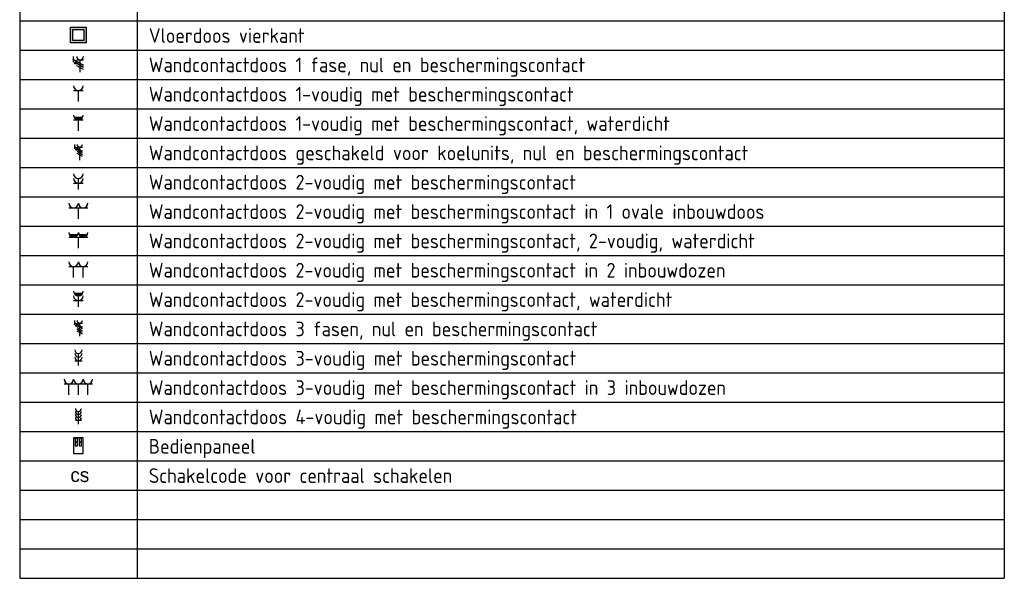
# Model space of a CAD drawing. Header units: millimetres. Extents: x 15133 to 193371, y -2151 to 171990.
# Tile 12 of 26: x 129929 to 138318, y 148 to 4908. Entities that reach past the tile are written whole.
import ezdxf
from ezdxf.enums import TextEntityAlignment as Align

# ---------------------------------------------------------------- set-up
doc = ezdxf.new("R2010")
doc.units = ezdxf.units.MM
doc.header["$LTSCALE"] = 50
doc.layers.get('0').update_dxf_attribs({"linetype": 'CONTINUOUS'})
doc.layers.add('BL$9----', color=7, linetype='CONTINUOUS')
doc.styles.add('BURO-012', font='BUROFONT.shx', dxfattribs={"height": 120})
doc.styles.add('buro-018', font='BUROFONT.shx', dxfattribs={"height": 180})
doc.styles.add('STABICAD-018', font='ISOCP.SHX', dxfattribs={"height": 90})
doc.styles.get("Standard").update_dxf_attribs({"font": 'ISOCP'})

# ---------------------------------------------------------------- blocks, each defined once
blk = doc.blocks.new('*U478')
at = {"layer": 'BL$9----', "color": 7}
for p, q in [((0, 0), (0, -475)), ((20, 0), (20, -475)), ((167.775, 0), (167.775, -475)), ((167.775, 0), (167.775, -475)), ((0, -380), (167.775, -380)), ((0, -385), (167.775, -385)), ((0, -390), (167.775, -390)), ((0, -395), (167.775, -395)), ((0, -400), (167.775, -400)), ((0, -405), (167.775, -405)), ((0, -410), (167.775, -410)), ((0, -415), (167.775, -415)), ((0, -420), (167.775, -420)), ((0, -425), (167.775, -425)), ((0, -430), (167.775, -430)), ((0, -435), (167.775, -435)), ((0, -440), (167.775, -440)), ((0, -445), (167.775, -445)), ((0, -450), (167.775, -450)), ((0, -455), (167.775, -455)), ((0, -460), (167.775, -460)), ((0, -465), (167.775, -465)), ((0, -470), (167.775, -470)), ((0, -475), (167.775, -475))]:
    blk.add_line(p, q, dxfattribs=at)
at = {"layer": 'BL$9----', "color": 1}
blk.add_attdef('TITLE', (2, 1.25), '', height=3.5, dxfattribs=at)
blk = doc.blocks.new('*U477')
at = {"layer": 'BL$9----', "color": 1}
for tag, p in [('blockname_0', (2, 1.25)), ('blockname_1', (2, 1.25)), ('blockname_2', (2, 1.25)), ('blockname_3', (2, 1.25)), ('blockname_4', (2, 1.25)), ('description_0', (22, 1.25)), ('description_1', (22, 1.25)), ('description_2', (22, 1.25)), ('description_3', (22, 1.25)), ('description_4', (22, 1.25))]:
    blk.add_attdef(tag, p, '', height=2.5, dxfattribs=at)
blk = doc.blocks.new('E00414')
at = {"color": 0, "linetype": 'Continuous'}
for p, q in [((-2.9, -2.9), (-2.9, 2.9)), ((-2.9, 2.9), (2.9, 2.9)), ((-2, 2), (2, 2)), ((-2, -2), (-2, 2)), ((2, 2), (2, -2)), ((2.9, 2.9), (2.9, -2.9)), ((2.9, -2.9), (-2.9, -2.9)), ((2, -2), (-2, -2))]:
    blk.add_line(p, q, dxfattribs=at)
for points in [[(-2.9, 2.9), (2.9, 2.9), (-2, 2), (2, 2)], [(-2, -2), (-2.9, -2.9), (-2, 2), (-2.9, 2.9)], [(2, 2), (2.9, 2.9), (2, -2), (2.9, -2.9)], [(2, -2), (2.9, -2.9), (-2, -2), (-2.9, -2.9)]]:
    blk.add_solid(points, dxfattribs=at)
at = {"color": 0, "linetype": 'Continuous', "style": 'STABICAD-018'}
for tag, p in [('PANEL', (0, 8)), ('CIRCUIT', (0, 5)), ('SUBCIRCUIT', (4.5, 5)), ('ARTICLECODE', (0, 0))]:
    blk.add_attdef(tag, text='', height=1.8, dxfattribs=at).set_placement(p, align=Align.MIDDLE)
at = {"color": 0, "linetype": 'Continuous', "style": 'STABICAD-018', "flags": 1}
blk.add_attdef('POWERCODE', text='', height=1.8, dxfattribs=at).set_placement((13, 5), align=Align.MIDDLE)
blk = doc.blocks.new('E00416')
at = {"color": 0, "linetype": 'Continuous'}
for p, q in [((-3, 7.98), (-3, 5.48)), ((-3, 6.73), (1.5, 4.13)), ((-1.5, 6.5), (1.5, 6.5)), ((1.5, 3.13), (-1.5, 4.87)), ((0, 1), (0, 6.5)), ((1.5, 2.13), (-1.5, 3.87))]:
    blk.add_line(p, q, dxfattribs=at)
at = {"color": 0, "linetype": 'Continuous', "const_width": 0.5}
blk.add_lwpolyline([(-1.68, 5.12, 1), (-2.18, 5.12, 1)], format="xyb", close=True, dxfattribs=at)
at = {"color": 0, "linetype": 'Continuous'}
blk.add_circle((-1.93, 5.12), 0.5, dxfattribs=at)
blk.add_arc((0, 8), 1.5, 180, 0, dxfattribs=at)
at = {"color": 0, "linetype": 'Continuous', "style": 'STABICAD-018'}
for tag, p in [('PANEL', (0, 13)), ('CIRCUIT', (0, 10)), ('SUBCIRCUIT', (4.5, 10)), ('ARTICLECODE', (0, 0))]:
    blk.add_attdef(tag, text='', height=1.8, dxfattribs=at).set_placement(p, align=Align.MIDDLE)
at = {"color": 0, "linetype": 'Continuous', "style": 'STABICAD-018', "flags": 1}
blk.add_attdef('POWERCODE', text='', height=1.8, dxfattribs=at).set_placement((13, 10), align=Align.MIDDLE)
blk = doc.blocks.new('111304')
at = {"color": 0, "linetype": 'Continuous'}
for p, q in [((-1.5, 4.5), (1.5, 4.5)), ((0, 1), (0, 4.5))]:
    blk.add_line(p, q, dxfattribs=at)
blk.add_arc((0, 6), 1.5, 180, 0, dxfattribs=at)
at = {"color": 0, "linetype": 'Continuous', "style": 'buro-018'}
for tag, p in [('PANEL', (0, 11.5)), ('CIRCUIT', (0, 8.5)), ('SUBCIRCUIT', (4.5, 8.5))]:
    blk.add_attdef(tag, text='', height=1.8, dxfattribs=at).set_placement(p, align=Align.MIDDLE)
at = {"color": 0, "linetype": 'Continuous', "style": 'buro-018', "flags": 1}
for tag, p in [('POWERCODE', (13, 8.5)), ('ARTICLECODE', (0, 0))]:
    blk.add_attdef(tag, text='', height=1.8, dxfattribs=at).set_placement(p, align=Align.MIDDLE)
blk = doc.blocks.new('111304WD')
at = {"color": 0, "linetype": 'Continuous'}
for p, q in [((-1.5, 4.5), (1.5, 4.5)), ((1.3, 5.25), (-1.3, 5.25)), ((1.16, 5.05), (-1.16, 5.05)), ((0.96, 4.85), (-0.96, 4.85)), ((0.65, 4.65), (-0.65, 4.65)), ((0, 1), (0, 4.5))]:
    blk.add_line(p, q, dxfattribs=at)
blk.add_arc((0, 6), 1.5, 180, 0, dxfattribs=at)
at = {"color": 0, "linetype": 'Continuous', "style": 'STABICAD-018'}
for tag, p in [('PANEL', (0, 11.5)), ('CIRCUIT', (0, 8.5)), ('SUBCIRCUIT', (4.5, 8.5)), ('ARTICLECODE', (0, 0))]:
    blk.add_attdef(tag, text='', height=1.8, dxfattribs=at).set_placement(p, align=Align.MIDDLE)
at = {"color": 0, "linetype": 'Continuous', "style": 'STABICAD-018', "flags": 1}
blk.add_attdef('POWERCODE', text='', height=1.8, dxfattribs=at).set_placement((13, 8.5), align=Align.MIDDLE)
blk = doc.blocks.new('111304F')
at = {"color": 0, "linetype": 'Continuous'}
for p, q in [((-3, 9.98), (-3, 7.48)), ((-3, 8.73), (1.5, 6.13)), ((-1.5, 8.5), (1.5, 8.5)), ((1.5, 5.13), (-1.5, 6.87)), ((1.5, 4.13), (-1.5, 5.87)), ((0, 1), (0, 8.5)), ((1.5, 3.13), (-1.5, 4.87))]:
    blk.add_line(p, q, dxfattribs=at)
at = {"color": 0, "linetype": 'Continuous', "const_width": 0.5}
blk.add_lwpolyline([(-1.68, 7.12, 1), (-2.18, 7.12, 1)], format="xyb", close=True, dxfattribs=at)
at = {"color": 0, "linetype": 'Continuous'}
blk.add_circle((-1.93, 7.12), 0.5, dxfattribs=at)
blk.add_arc((0, 10), 1.5, 180, 0, dxfattribs=at)
at = {"color": 0, "linetype": 'Continuous', "style": 'STABICAD-018'}
for tag, p in [('CIRCUIT', (0, 12.5)), ('PANEL', (0, 15.5)), ('SUBCIRCUIT', (4.5, 12.5)), ('ARTICLECODE', (0, 0))]:
    blk.add_attdef(tag, text='', height=1.8, dxfattribs=at).set_placement(p, align=Align.MIDDLE)
at = {"color": 0, "linetype": 'Continuous', "style": 'STABICAD-018', "flags": 1}
blk.add_attdef('POWERCODE', text='', height=1.8, dxfattribs=at).set_placement((13, 12.5), align=Align.MIDDLE)
blk = doc.blocks.new('111304A')
at = {"color": 0, "linetype": 'Continuous'}
for p, q in [((0, 1), (0, 4.5)), ((-1.5, 3), (1.5, 3))]:
    blk.add_line(p, q, dxfattribs=at)
for centre in [(0, 6), (0, 4.5)]:
    blk.add_arc(centre, 1.5, 180, 0, dxfattribs=at)
at = {"color": 0, "linetype": 'Continuous', "style": 'STABICAD-018'}
for tag, p in [('PANEL', (0, 11.5)), ('CIRCUIT', (0, 8.5)), ('SUBCIRCUIT', (4.5, 8.5)), ('ARTICLECODE', (0, 0))]:
    blk.add_attdef(tag, text='', height=1.8, dxfattribs=at).set_placement(p, align=Align.MIDDLE)
at = {"color": 0, "linetype": 'Continuous', "style": 'STABICAD-018', "flags": 1}
blk.add_attdef('POWERCODE', text='', height=1.8, dxfattribs=at).set_placement((13, 8.5), align=Align.MIDDLE)
blk = doc.blocks.new('E00125')
at = {"color": 0, "linetype": 'Continuous'}
for p, q in [((-3, 4.5), (3, 4.5)), ((0, 1), (0, 4.5))]:
    blk.add_line(p, q, dxfattribs=at)
for centre in [(-1.5, 6), (1.5, 6)]:
    blk.add_arc(centre, 1.5, 180, 0, dxfattribs=at)
at = {"color": 0, "linetype": 'Continuous', "style": 'STABICAD-018'}
for tag, p in [('PANEL', (0, 11.5)), ('CIRCUIT', (0, 8.5)), ('SUBCIRCUIT', (4.5, 8.5)), ('ARTICLECODE', (0, 0))]:
    blk.add_attdef(tag, text='', height=1.8, dxfattribs=at).set_placement(p, align=Align.MIDDLE)
at = {"color": 0, "linetype": 'Continuous', "style": 'STABICAD-018', "flags": 1}
blk.add_attdef('POWERCODE', text='', height=1.8, dxfattribs=at).set_placement((13, 8.5), align=Align.MIDDLE)
blk = doc.blocks.new('E00125WP')
at = {"color": 0, "linetype": 'Continuous'}
for p, q in [((-0.2, 5.25), (-2.8, 5.25)), ((-0.34, 5.05), (-2.66, 5.05)), ((-0.54, 4.85), (-2.46, 4.85)), ((-0.85, 4.65), (-2.15, 4.65)), ((2.8, 5.25), (0.2, 5.25)), ((2.66, 5.05), (0.34, 5.05)), ((2.46, 4.85), (0.54, 4.85)), ((2.15, 4.65), (0.85, 4.65))]:
    blk.add_line(p, q, dxfattribs=at)
blk = doc.blocks.new('*U469')
at = {"color": 0, "linetype": 'Continuous'}
for p, q in [((-3, 4.5), (3, 4.5)), ((0, 1), (0, 4.5))]:
    blk.add_line(p, q, dxfattribs=at)
for centre in [(-1.5, 6), (1.5, 6)]:
    blk.add_arc(centre, 1.5, 180, 0, dxfattribs=at)
blk.add_blockref('E00125WP', (0, 0), dxfattribs=at)
at = {"color": 0, "linetype": 'Continuous', "style": 'STABICAD-018'}
for tag, p in [('PANEL', (0, 11.5)), ('CIRCUIT', (0, 8.5)), ('SUBCIRCUIT', (4.5, 8.5)), ('ARTICLECODE', (0, 0))]:
    blk.add_attdef(tag, text='', height=1.8, dxfattribs=at).set_placement(p, align=Align.MIDDLE)
at = {"color": 0, "linetype": 'Continuous', "style": 'STABICAD-018', "flags": 1}
blk.add_attdef('POWERCODE', text='', height=1.8, dxfattribs=at).set_placement((13, 8.5), align=Align.MIDDLE)
blk = doc.blocks.new('E00126')
at = {"color": 0, "linetype": 'Continuous'}
for p, q in [((-3, 4.5), (3, 4.5)), ((-1.5, 1), (-1.5, 4.5)), ((1.5, 1), (1.5, 4.5))]:
    blk.add_line(p, q, dxfattribs=at)
for centre in [(-1.5, 6), (1.5, 6)]:
    blk.add_arc(centre, 1.5, 180, 0, dxfattribs=at)
at = {"color": 0, "linetype": 'Continuous', "style": 'buro-018'}
for tag, p in [('PANEL', (0, 11.5)), ('CIRCUIT', (0, 8.5)), ('SUBCIRCUIT', (4.5, 8.5))]:
    blk.add_attdef(tag, text='', height=1.8, dxfattribs=at).set_placement(p, align=Align.MIDDLE)
at = {"color": 0, "linetype": 'Continuous', "style": 'buro-018', "flags": 1}
for tag, p in [('POWERCODE', (13, 8.5)), ('ARTICLECODE', (0, 0))]:
    blk.add_attdef(tag, text='', height=1.8, dxfattribs=at).set_placement(p, align=Align.MIDDLE)
blk = doc.blocks.new('111304AW')
at = {"color": 0, "linetype": 'Continuous'}
for p, q in [((1.3, 5.25), (-1.3, 5.25)), ((1.16, 5.05), (-1.16, 5.05)), ((0.96, 4.85), (-0.96, 4.85)), ((0.65, 4.65), (-0.65, 4.65)), ((0, 1), (0, 4.5)), ((-1.5, 3), (1.5, 3))]:
    blk.add_line(p, q, dxfattribs=at)
for centre in [(0, 6), (0, 4.5)]:
    blk.add_arc(centre, 1.5, 180, 0, dxfattribs=at)
at = {"color": 0, "linetype": 'Continuous', "style": 'STABICAD-018'}
for tag, p in [('PANEL', (0, 11.5)), ('CIRCUIT', (0, 8.5)), ('SUBCIRCUIT', (4.5, 8.5)), ('ARTICLECODE', (0, 0))]:
    blk.add_attdef(tag, text='', height=1.8, dxfattribs=at).set_placement(p, align=Align.MIDDLE)
at = {"color": 0, "linetype": 'Continuous', "style": 'STABICAD-018', "flags": 1}
blk.add_attdef('POWERCODE', text='', height=1.8, dxfattribs=at).set_placement((13, 8.5), align=Align.MIDDLE)
blk = doc.blocks.new('111304D')
at = {"color": 0, "linetype": 'Continuous'}
for p, q in [((-3, 9.98), (-3, 7.48)), ((-3, 8.73), (1.5, 6.13)), ((-1.5, 8.5), (1.5, 8.5)), ((1.5, 5.13), (-1.5, 6.87)), ((1.5, 4.13), (-1.5, 5.87)), ((0, 1), (0, 8.5)), ((1.5, 3.13), (-1.5, 4.87)), ((1.5, 2.13), (-1.5, 3.87))]:
    blk.add_line(p, q, dxfattribs=at)
at = {"color": 0, "linetype": 'Continuous', "const_width": 0.5}
blk.add_lwpolyline([(-1.68, 7.12, 1), (-2.18, 7.12, 1)], format="xyb", close=True, dxfattribs=at)
at = {"color": 0, "linetype": 'Continuous'}
blk.add_circle((-1.93, 7.12), 0.5, dxfattribs=at)
blk.add_arc((0, 10), 1.5, 180, 0, dxfattribs=at)
at = {"color": 0, "linetype": 'Continuous', "style": 'STABICAD-018'}
for tag, p in [('CIRCUIT', (0, 12.5)), ('PANEL', (0, 15.5)), ('SUBCIRCUIT', (4.5, 12.5)), ('ARTICLECODE', (0, 0))]:
    blk.add_attdef(tag, text='', height=1.8, dxfattribs=at).set_placement(p, align=Align.MIDDLE)
at = {"color": 0, "linetype": 'Continuous', "style": 'STABICAD-018', "flags": 1}
blk.add_attdef('POWERCODE', text='', height=1.8, dxfattribs=at).set_placement((13, 12.5), align=Align.MIDDLE)
blk = doc.blocks.new('111304B')
at = {"color": 0, "linetype": 'Continuous'}
for p, q in [((0, 1), (0, 6)), ((-1.5, 3), (1.5, 3))]:
    blk.add_line(p, q, dxfattribs=at)
for centre in [(0, 7.5), (0, 6), (0, 4.5)]:
    blk.add_arc(centre, 1.5, 180, 0, dxfattribs=at)
at = {"color": 0, "linetype": 'Continuous', "style": 'STABICAD-018'}
for tag, p in [('PANEL', (0, 13)), ('CIRCUIT', (0, 10)), ('SUBCIRCUIT', (4.5, 10)), ('ARTICLECODE', (0, 0))]:
    blk.add_attdef(tag, text='', height=1.8, dxfattribs=at).set_placement(p, align=Align.MIDDLE)
at = {"color": 0, "linetype": 'Continuous', "style": 'STABICAD-018', "flags": 1}
blk.add_attdef('POWERCODE', text='', height=1.8, dxfattribs=at).set_placement((13, 10), align=Align.MIDDLE)
blk = doc.blocks.new('E00127')
at = {"color": 0, "linetype": 'Continuous'}
for p, q in [((-4.5, 4.5), (4.5, 4.5)), ((-3, 1), (-3, 4.5)), ((0, 1), (0, 4.5)), ((3, 1), (3, 4.5))]:
    blk.add_line(p, q, dxfattribs=at)
for centre in [(-3, 6), (0, 6), (3, 6)]:
    blk.add_arc(centre, 1.5, 180, 0, dxfattribs=at)
at = {"color": 0, "linetype": 'Continuous', "style": 'STABICAD-018'}
for tag, p in [('PANEL', (0, 11.5)), ('CIRCUIT', (0, 8.5)), ('SUBCIRCUIT', (4.5, 8.5)), ('ARTICLECODE', (0, 0))]:
    blk.add_attdef(tag, text='', height=1.8, dxfattribs=at).set_placement(p, align=Align.MIDDLE)
at = {"color": 0, "linetype": 'Continuous', "style": 'STABICAD-018', "flags": 1}
blk.add_attdef('POWERCODE', text='', height=1.8, dxfattribs=at).set_placement((13, 8.5), align=Align.MIDDLE)
blk = doc.blocks.new('111304C')
at = {"color": 0, "linetype": 'Continuous'}
for p, q in [((0, 1), (0, 7.5)), ((-1.5, 3), (1.5, 3))]:
    blk.add_line(p, q, dxfattribs=at)
for centre in [(0, 9), (0, 7.5), (0, 6), (0, 4.5)]:
    blk.add_arc(centre, 1.5, 180, 0, dxfattribs=at)
at = {"color": 0, "linetype": 'Continuous', "style": 'STABICAD-018'}
for tag, p in [('PANEL', (0, 14.5)), ('CIRCUIT', (0, 11.5)), ('SUBCIRCUIT', (4.5, 11.5)), ('ARTICLECODE', (0, 0))]:
    blk.add_attdef(tag, text='', height=1.8, dxfattribs=at).set_placement(p, align=Align.MIDDLE)
at = {"color": 0, "linetype": 'Continuous', "style": 'STABICAD-018', "flags": 1}
blk.add_attdef('POWERCODE', text='', height=1.8, dxfattribs=at).set_placement((13, 11.5), align=Align.MIDDLE)
blk = doc.blocks.new('E00410')
at = {"color": 0, "linetype": 'Continuous', "lineweight": -2}
for p, q in [((1.5, 6), (-1.5, 6)), ((-1.5, 6), (-1.5, 1)), ((-0.25, 5.75), (-1, 5.75)), ((-1, 5.75), (-1, 4.75)), ((-1, 4.75), (-0.25, 4.75)), ((-0.25, 4.5), (-1, 4.5)), ((-1, 4.5), (-1, 3.5)), ((-1, 3.5), (-0.25, 3.5)), ((-0.25, 4.75), (-0.25, 5.75)), ((-0.25, 3.5), (-0.25, 4.5)), ((1, 5.75), (0.25, 5.75)), ((0.25, 5.75), (0.25, 4.75)), ((0.25, 4.75), (1, 4.75)), ((1, 4.5), (0.25, 4.5)), ((0.25, 4.5), (0.25, 3.5)), ((0.25, 3.5), (1, 3.5)), ((1, 4.75), (1, 5.75)), ((1, 3.5), (1, 4.5)), ((1.5, 1), (1.5, 6)), ((-1.5, 1), (1.5, 1))]:
    blk.add_line(p, q, dxfattribs=at)
at = {"color": 0, "linetype": 'Continuous', "lineweight": -2, "style": 'STABICAD-018'}
for tag, p in [('SWITCHCODE', (3, 5)), ('ARTICLECODE', (0, 1))]:
    blk.add_attdef(tag, text='', height=1.8, dxfattribs=at).set_placement(p, align=Align.MIDDLE)

msp = doc.modelspace()

# ---------------------------------------------------------------- block references
at = {"layer": 'BL$9----', "color": 0, "xscale": 50, "yscale": 50, "zscale": 50}
msp.add_blockref('*U478', (129929.38198, 23897.88053, 2730), dxfattribs=at)
at = {"layer": 'BL$9----', "color": 20, "zscale": 50}
for name, p, xscale, yscale in [('E00414', (130429.38198, 4777.88053, 2730), 23.2758620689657, 23.2758620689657), ('E00416', (130443.84626, 4441.09482, 2730), 19.28571425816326, 19.28571425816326), ('111304', (130429.38198, 4183.38053, 2730), 26.999999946, 26.999999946), ('111304WD', (130429.38198, 3933.38053, 2730), 26.999999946, 26.999999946), ('111304F', (130440.63198, 3695.38053, 2730), 14.99999998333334, 14.99999998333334), ('111304A', (130429.38198, 3433.38053, 2730), 26.999999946, 26.999999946), ('E00125', (130429.38198, 3183.38053, 2730), 26.999999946, 26.999999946), ('*U469', (130429.38198, 2933.38053, 2730), 26.999999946, 26.999999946), ('E00126', (130429.38198, 2683.38053, 2730), 26.999999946, 26.999999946), ('111304AW', (130429.38198, 2433.38053, 2730), 26.999999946, 26.999999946), ('111304D', (130440.63198, 2195.38053, 2730), 14.99999998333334, 14.99999998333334), ('111304B', (130429.38198, 1939.6113, 2730), 20.76923073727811, 20.76923073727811), ('E00127', (130429.38198, 1683.38053, 2730), 26.999999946, 26.999999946), ('111304C', (130429.38198, 1443.50553, 2730), 16.87499997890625, 16.87499997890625), ('E00410', (130429.38198, 1183.38053, 2730), 27, 27)]:
    msp.add_blockref(name, p, dxfattribs=dict(at, xscale=xscale, yscale=yscale))
at = {"layer": 'BL$9----', "color": 0}
ref = msp.add_blockref('*U477', (138418.13198, 4710.38053, 2730), dxfattribs=dict(at, xscale=50, yscale=50, zscale=50))
ref.add_attrib('description_0', 'Vloerdoos vierkant', (131029.38198, 4710.38053, 2730), dxfattribs={"color": 1, "height": 125})
ref = msp.add_blockref('*U477', (138418.13198, 4460.38053, 2730), dxfattribs=dict(at, xscale=50, yscale=50, zscale=50))
ref.add_attrib('description_0', 'Wandcontactdoos 1 fase, nul en beschermingscontact', (131029.38198, 4460.38053, 2730), dxfattribs={"color": 1, "height": 125})
ref = msp.add_blockref('*U477', (138418.13198, 4210.38053, 2730), dxfattribs=dict(at, xscale=50, yscale=50, zscale=50))
ref.add_attrib('description_0', 'Wandcontactdoos 1-voudig met beschermingscontact', (131029.38198, 4210.38053, 2730), dxfattribs={"color": 1, "height": 125})
ref = msp.add_blockref('*U477', (138418.13198, 3960.38053, 2730), dxfattribs=dict(at, xscale=50, yscale=50, zscale=50))
ref.add_attrib('description_0', 'Wandcontactdoos 1-voudig met beschermingscontact, waterdicht', (131029.38198, 3960.38053, 2730), dxfattribs={"color": 1, "height": 125})
ref = msp.add_blockref('*U477', (138418.13198, 3710.38053, 2730), dxfattribs=dict(at, xscale=50, yscale=50, zscale=50))
ref.add_attrib('description_0', 'Wandcontactdoos geschakeld voor koelunits, nul en beschermingscontact', (131029.38198, 3710.38053, 2730), dxfattribs={"color": 1, "height": 125})
ref = msp.add_blockref('*U477', (138418.13198, 3460.38053, 2730), dxfattribs=dict(at, xscale=50, yscale=50, zscale=50))
ref.add_attrib('description_0', 'Wandcontactdoos 2-voudig met beschermingscontact', (131029.38198, 3460.38053, 2730), dxfattribs={"color": 1, "height": 125})
ref = msp.add_blockref('*U477', (138418.13198, 3210.38053, 2730), dxfattribs=dict(at, xscale=50, yscale=50, zscale=50))
ref.add_attrib('description_0', 'Wandcontactdoos 2-voudig met beschermingscontact in 1 ovale inbouwdoos', (131029.38198, 3210.38053, 2730), dxfattribs={"color": 1, "height": 125})
ref = msp.add_blockref('*U477', (138418.13198, 2960.38053, 2730), dxfattribs=dict(at, xscale=50, yscale=50, zscale=50))
ref.add_attrib('description_0', 'Wandcontactdoos 2-voudig met beschermingscontact, 2-voudig, waterdicht', (131029.38198, 2960.38053, 2730), dxfattribs={"color": 1, "height": 125})
ref = msp.add_blockref('*U477', (138418.13198, 2710.38053, 2730), dxfattribs=dict(at, xscale=50, yscale=50, zscale=50))
ref.add_attrib('description_0', 'Wandcontactdoos 2-voudig met beschermingscontact in 2 inbouwdozen', (131029.38198, 2710.38053, 2730), dxfattribs={"color": 1, "height": 125})
ref = msp.add_blockref('*U477', (138418.13198, 2460.38053, 2730), dxfattribs=dict(at, xscale=50, yscale=50, zscale=50))
ref.add_attrib('description_0', 'Wandcontactdoos 2-voudig met beschermingscontact, waterdicht', (131029.38198, 2460.38053, 2730), dxfattribs={"color": 1, "height": 125})
ref = msp.add_blockref('*U477', (138418.13198, 2210.38053, 2730), dxfattribs=dict(at, xscale=50, yscale=50, zscale=50))
ref.add_attrib('description_0', 'Wandcontactdoos 3 fasen, nul en beschermingscontact', (131029.38198, 2210.38053, 2730), dxfattribs={"color": 1, "height": 125})
ref = msp.add_blockref('*U477', (138418.13198, 1960.38053, 2730), dxfattribs=dict(at, xscale=50, yscale=50, zscale=50))
ref.add_attrib('description_0', 'Wandcontactdoos 3-voudig met beschermingscontact', (131029.38198, 1960.38053, 2730), dxfattribs={"color": 1, "height": 125})
ref = msp.add_blockref('*U477', (138418.13198, 1710.38053, 2730), dxfattribs=dict(at, xscale=50, yscale=50, zscale=50))
ref.add_attrib('description_0', 'Wandcontactdoos 3-voudig met beschermingscontact in 3 inbouwdozen', (131029.38198, 1710.38053, 2730), dxfattribs={"color": 1, "height": 125})
ref = msp.add_blockref('*U477', (138418.13198, 1460.38053, 2730), dxfattribs=dict(at, xscale=50, yscale=50, zscale=50))
ref.add_attrib('description_0', 'Wandcontactdoos 4-voudig met beschermingscontact', (131029.38198, 1460.38053, 2730), dxfattribs={"color": 1, "height": 125})
ref = msp.add_blockref('*U477', (138418.13198, 1210.38053, 2730), dxfattribs=dict(at, xscale=50, yscale=50, zscale=50))
ref.add_attrib('description_0', 'Bedienpaneel', (131029.38198, 1210.38053, 2730), dxfattribs={"color": 1, "height": 125})
ref = msp.add_blockref('*U477', (138418.13198, 960.38053, 2730), dxfattribs=dict(at, xscale=50, yscale=50, zscale=50))
ref.add_attrib('description_0', 'Schakelcode voor centraal schakelen', (131029.38198, 960.38053, 2730), dxfattribs={"color": 1, "height": 125})

# ---------------------------------------------------------------- texts
at = {"layer": 'BL$9----', "color": 20, "insert": (130361.27041, 1088.33861, 5980), "char_height": 120, "attachment_point": 1, "style": 'BURO-012'}
msp.add_mtext_dynamic_manual_height_columns('cs', width=250.4580355, gutter_width=600, heights=[0], dxfattribs=at)

doc.saveas('drawing.dxf')
